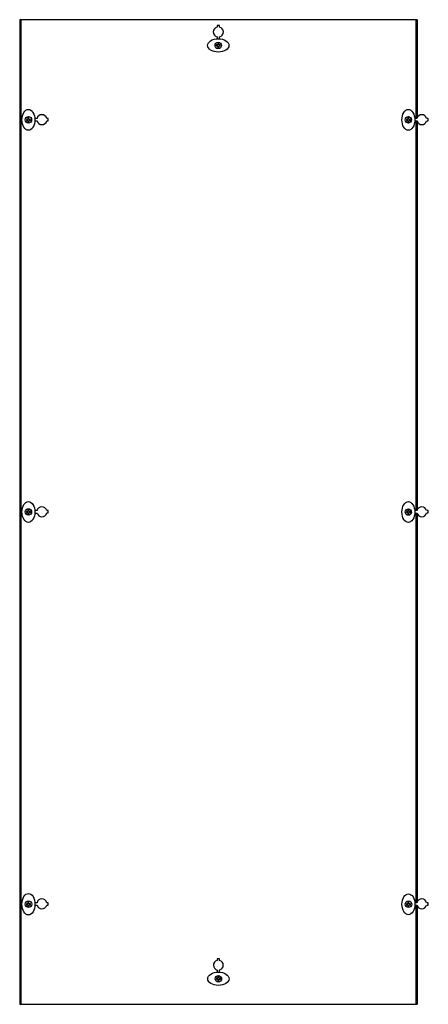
# Model space of a CAD drawing. Header units: millimetres. Extents: x 411 to 1231, y 153 to 2130.
import ezdxf

# ---------------------------------------------------------------- set-up
doc = ezdxf.new("R2010")
doc.units = ezdxf.units.MM
doc.header["$LTSCALE"] = 149.344252
doc.layers.get('0').update_dxf_attribs({"linetype": 'CONTINUOUS'})

msp = doc.modelspace()

# ---------------------------------------------------------------- linework, layer by layer
at = {"color": 7, "linetype": 'Continuous'}
for p, q in [((411.1, 2129.8), (411.1, 152.8)), ((1208.6, 2129.8), (411.1, 2129.8)), ((413.1, 2129.8), (413.1, 152.8)), ((807.3, 2118.3), (807.3, 2115.2)), ((812.2, 2118.3), (807.3, 2118.3)), ((812.2, 2115.2), (812.2, 2118.3)), ((1206.6, 1931.4), (1206.6, 2129.8)), ((1208.6, 2129.8), (1208.6, 1931.8)), ((805.6, 2079.2), (805.6, 2077.2)), ((808.6, 2079.2), (805.6, 2079.2)), ((805.6, 2077.2), (808.6, 2077.2)), ((807.4, 2095.5), (807.4, 2091.5)), ((808.6, 2082.2), (808.6, 2079.2)), ((810.6, 2082.2), (808.6, 2082.2)), ((808.6, 2077.2), (808.6, 2074.2)), ((810.6, 2079.2), (810.6, 2082.2)), ((813.6, 2079.2), (810.6, 2079.2)), ((810.6, 2074.2), (810.6, 2077.2)), ((810.6, 2077.2), (813.6, 2077.2)), ((812.2, 2091.5), (812.2, 2095.5)), ((813.6, 2077.2), (813.6, 2079.2)), ((808.6, 2074.2), (810.6, 2074.2)), ((424.6, 1929.7), (424.6, 1927.7)), ((427.6, 1929.7), (424.6, 1929.7)), ((424.6, 1927.7), (427.6, 1927.7)), ((427.6, 1932.7), (427.6, 1929.7)), ((429.6, 1932.7), (427.6, 1932.7)), ((427.6, 1927.7), (427.6, 1924.7)), ((427.6, 1924.7), (429.6, 1924.7)), ((429.6, 1929.7), (429.6, 1932.7)), ((432.6, 1929.7), (429.6, 1929.7)), ((429.6, 1924.7), (429.6, 1927.7)), ((429.6, 1927.7), (432.6, 1927.7)), ((432.6, 1927.7), (432.6, 1929.7)), ((445.9, 1931.4), (441.5, 1931.4)), ((441.5, 1926.5), (445.9, 1926.5)), ((468.6, 1931.5), (465.4, 1931.5)), ((465.4, 1926.7), (468.6, 1926.7)), ((468.6, 1926.7), (468.6, 1931.5)), ((1187.2, 1929.7), (1187.2, 1927.7)), ((1190.2, 1929.7), (1187.2, 1929.7)), ((1187.2, 1927.7), (1190.2, 1927.7)), ((1190.2, 1932.7), (1190.2, 1929.7)), ((1192.2, 1932.7), (1190.2, 1932.7)), ((1190.2, 1927.7), (1190.2, 1924.7)), ((1190.2, 1924.7), (1192.2, 1924.7)), ((1192.2, 1929.7), (1192.2, 1932.7)), ((1195.2, 1929.7), (1192.2, 1929.7)), ((1192.2, 1924.7), (1192.2, 1927.7)), ((1192.2, 1927.7), (1195.2, 1927.7)), ((1195.2, 1927.7), (1195.2, 1929.7)), ((1208.5, 1931.4), (1204.1, 1931.4)), ((1204.1, 1926.5), (1208.6, 1926.5)), ((1206.6, 1144.1), (1206.6, 1926.5)), ((1208.6, 1926.5), (1208.6, 1144.5)), ((1231.2, 1931.5), (1228, 1931.5)), ((1228, 1926.7), (1231.2, 1926.7)), ((1231.2, 1926.7), (1231.2, 1931.5)), ((424.6, 1142.4), (424.6, 1140.4)), ((427.6, 1142.4), (424.6, 1142.4)), ((424.6, 1140.4), (427.6, 1140.4)), ((427.6, 1145.4), (427.6, 1142.4)), ((429.6, 1145.4), (427.6, 1145.4)), ((427.6, 1140.4), (427.6, 1137.4)), ((427.6, 1137.4), (429.6, 1137.4)), ((429.6, 1142.4), (429.6, 1145.4)), ((432.6, 1142.4), (429.6, 1142.4)), ((429.6, 1137.4), (429.6, 1140.4)), ((429.6, 1140.4), (432.6, 1140.4)), ((432.6, 1140.4), (432.6, 1142.4)), ((445.9, 1144.1), (441.5, 1144.1)), ((441.6, 1139.2), (445.9, 1139.2)), ((468.6, 1144.2), (465.4, 1144.2)), ((465.4, 1139.4), (468.6, 1139.4)), ((468.6, 1139.4), (468.6, 1144.2)), ((1190.2, 1142.2), (1187.2, 1142.2)), ((1187.2, 1142.2), (1187.2, 1140.2)), ((1187.2, 1140.2), (1190.2, 1140.2)), ((1192.2, 1145.2), (1190.2, 1145.2)), ((1190.2, 1145.2), (1190.2, 1142.2)), ((1190.2, 1140.2), (1190.2, 1137.2)), ((1190.2, 1137.2), (1192.2, 1137.2)), ((1192.2, 1142.2), (1192.2, 1145.2)), ((1195.2, 1142.2), (1192.2, 1142.2)), ((1192.2, 1140.2), (1195.2, 1140.2)), ((1192.2, 1137.2), (1192.2, 1140.2)), ((1195.2, 1140.2), (1195.2, 1142.2)), ((1208.5, 1144.1), (1204, 1144.1)), ((1204.1, 1139.2), (1208.6, 1139.2)), ((1206.6, 356.8), (1206.6, 1139.2)), ((1208.6, 1139.2), (1208.6, 357.1)), ((1231.2, 1144.2), (1228, 1144.2)), ((1228, 1139.4), (1231.2, 1139.4)), ((1231.2, 1139.4), (1231.2, 1144.2)), ((429.7, 357.8), (427.7, 357.8)), ((427.7, 357.8), (427.7, 354.8)), ((429.7, 354.8), (429.7, 357.8)), ((445.9, 356.8), (441.6, 356.8)), ((468.6, 356.9), (465.4, 356.9)), ((468.6, 352.1), (468.6, 356.9)), ((1192.4, 357.7), (1190.4, 357.7)), ((1190.4, 357.7), (1190.4, 354.7)), ((1192.4, 354.7), (1192.4, 357.7)), ((1208.5, 356.8), (1204.3, 356.8)), ((1231.2, 356.9), (1228, 356.9)), ((1231.2, 352.1), (1231.2, 356.9)), ((427.7, 354.8), (424.7, 354.8)), ((424.7, 354.8), (424.7, 352.8)), ((424.7, 352.8), (427.7, 352.8)), ((427.7, 352.8), (427.7, 349.8)), ((427.7, 349.8), (429.7, 349.8)), ((432.7, 354.8), (429.7, 354.8)), ((429.7, 352.8), (432.7, 352.8)), ((429.7, 349.8), (429.7, 352.8)), ((432.7, 352.8), (432.7, 354.8)), ((441.6, 351.8), (445.9, 351.8)), ((465.4, 352.1), (468.6, 352.1)), ((1190.4, 354.7), (1187.4, 354.7)), ((1187.4, 354.7), (1187.4, 352.7)), ((1187.4, 352.7), (1190.4, 352.7)), ((1190.4, 352.7), (1190.4, 349.7)), ((1190.4, 349.7), (1192.4, 349.7)), ((1195.4, 354.7), (1192.4, 354.7)), ((1192.4, 352.7), (1195.4, 352.7)), ((1192.4, 349.7), (1192.4, 352.7)), ((1195.4, 352.7), (1195.4, 354.7)), ((1204.4, 351.8), (1208.6, 351.8)), ((1206.6, 152.8), (1206.6, 351.8)), ((1208.6, 351.8), (1208.6, 152.8)), ((1228, 352.1), (1231.2, 352.1)), ((812.4, 244.4), (807.2, 244.4)), ((807.2, 244.4), (807.2, 240.9)), ((812.4, 240.9), (812.4, 244.4)), ((807.5, 221.7), (807.5, 217.4)), ((812.4, 217.4), (812.4, 221.7)), ((808.9, 205.2), (805.9, 205.2)), ((805.9, 205.2), (805.9, 203.2)), ((805.9, 203.2), (808.9, 203.2)), ((810.9, 208.2), (808.9, 208.2)), ((808.9, 208.2), (808.9, 205.2)), ((808.9, 203.2), (808.9, 200.2)), ((808.9, 200.2), (810.9, 200.2)), ((810.9, 205.2), (810.9, 208.2)), ((813.9, 205.2), (810.9, 205.2)), ((810.9, 203.2), (813.9, 203.2)), ((810.9, 200.2), (810.9, 203.2)), ((813.9, 203.2), (813.9, 205.2)), ((411.1, 152.8), (1208.6, 152.8))]:
    msp.add_line(p, q, dxfattribs=at)
for centre in [(809.6, 2078.2), (428.6, 1928.7), (1191.2, 1928.7), (428.6, 1141.4), (1191.2, 1141.2), (428.7, 353.8), (1191.4, 353.7), (809.9, 204.2)]:
    msp.add_circle(centre, 6.47, dxfattribs=at)
for centre, radius, start, end in [((809.8, 2105.3), 10.1, 104.1107, 256.2588), ((809.8, 2105.3), 10.1, 283.7412, 75.8893), ((455.6, 1929.1), 10, 13.8861, 166.6915), ((1218.2, 1929.1), 10, 13.8861, 166.6915), ((455.6, 1929.1), 10, 195.2546, 346.1139), ((1218.2, 1929.1), 10, 195.2546, 346.1139), ((455.6, 1141.8), 10, 13.8861, 166.6915), ((1218.2, 1141.8), 10, 13.8861, 166.6915), ((455.6, 1141.8), 10, 195.2546, 346.1139), ((1218.2, 1141.8), 10, 195.2546, 346.1139), ((455.6, 354.5), 10, 13.8861, 166.6915), ((1218.2, 354.5), 10, 13.8861, 166.6915), ((455.6, 354.5), 10, 195.2546, 346.1139), ((1218.2, 354.5), 10, 195.2546, 346.1139), ((809.8, 231.3), 9.92, 105.1922, 256.6513), ((809.8, 231.3), 9.92, 285.1513, 74.8078)]:
    msp.add_arc(centre, radius, start, end, dxfattribs=at)
for centre, major_axis, ratio in [((809.6, 2078.2), (21.5, 0), 0.619585), ((428.6, 1928.7), (0, 20.9), 0.622492), ((1191.2, 1928.7), (0, 20.9), 0.622492), ((428.6, 1141.4), (0, 20.9), 0.622492), ((1191.2, 1141.2), (0, 20.9), 0.622492), ((428.7, 353.8), (0, 21.6), 0.602427), ((1191.4, 353.7), (0, 20.9), 0.622492), ((809.9, 204.2), (21.5, 0), 0.619585)]:
    msp.add_ellipse(centre, major_axis=major_axis, ratio=ratio, dxfattribs=at)

doc.saveas('drawing.dxf')
